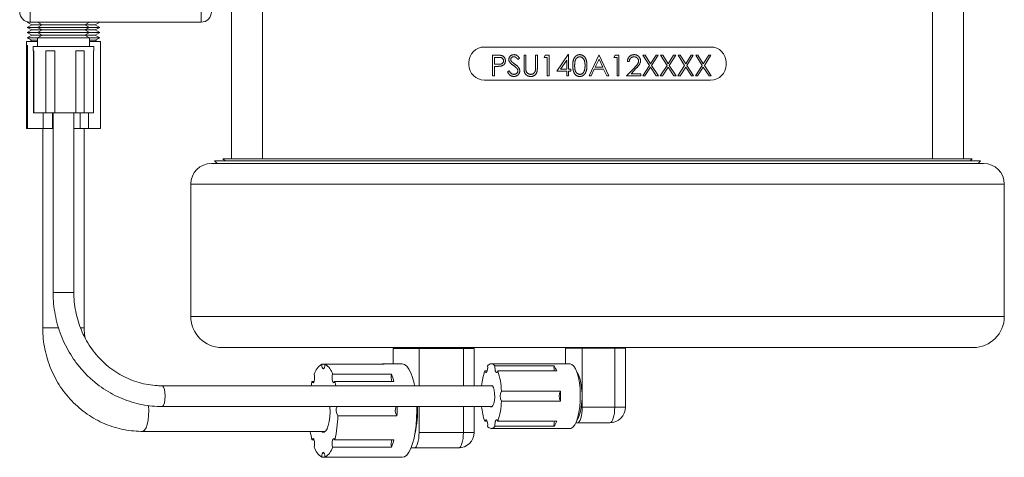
# Model space of a CAD drawing. Header units: inches. Extents: x 0.66 to 7.76, y 0.92 to 8.52.
# Tile 4 of 11: x 0.74 to 3.11, y 4 to 5.05. Entities that reach past the tile are written whole.
import ezdxf

# ---------------------------------------------------------------- set-up
doc = ezdxf.new("R2010")
doc.units = ezdxf.units.IN
doc.header["$MEASUREMENT"] = 0

msp = doc.modelspace()

# ---------------------------------------------------------------- linework, layer by layer
at = {"color": 7, "linetype": 'Continuous', "lineweight": 15}
for p, q in [((1.2456, 4.7166), (1.2456, 6.1209)), ((1.3206, 6.1209), (1.3206, 4.7166)), ((2.9346, 4.7166), (2.9346, 6.1209)), ((3.0096, 6.1209), (3.0096, 4.7166)), ((0.7606, 5.0713), (0.7606, 5.0463)), ((1.1726, 5.0713), (1.1726, 5.0463)), ((0.7548, 5.0469), (0.7537, 5.0463)), ((0.7537, 5.0463), (0.7645, 5.04)), ((0.7606, 5.0463), (0.7537, 5.0463)), ((0.7645, 5.04), (0.7537, 5.0338)), ((0.7537, 5.0338), (0.7645, 5.0275)), ((0.7786, 5.0338), (0.7537, 5.0338)), ((1.1726, 5.0463), (0.7606, 5.0463)), ((0.7894, 5.04), (0.7645, 5.04)), ((0.7786, 5.0463), (0.7894, 5.04)), ((0.7894, 5.04), (0.7786, 5.0338)), ((0.7786, 5.0338), (0.7894, 5.0275)), ((0.9036, 5.0338), (0.7786, 5.0338)), ((0.8928, 5.04), (0.7894, 5.04)), ((0.8928, 5.04), (0.9036, 5.0463)), ((0.9036, 5.0338), (0.8928, 5.04)), ((0.9103, 5.04), (0.8928, 5.04)), ((0.8928, 5.0275), (0.9036, 5.0338)), ((0.9201, 5.0338), (0.9036, 5.0338)), ((0.9177, 5.04), (0.9103, 5.04)), ((0.9177, 5.04), (0.9285, 5.0463)), ((0.9285, 5.0338), (0.9177, 5.04)), ((0.9177, 5.0275), (0.9285, 5.0338)), ((0.9285, 5.0338), (0.9201, 5.0338)), ((0.7645, 5.0275), (0.7537, 5.0213)), ((0.7537, 5.0213), (0.7645, 5.015)), ((0.7786, 5.0213), (0.7537, 5.0213)), ((0.7645, 5.015), (0.7537, 5.0088)), ((0.7537, 5.0088), (0.7645, 5.0025)), ((0.7786, 5.0088), (0.7537, 5.0088)), ((0.7894, 5.0275), (0.7645, 5.0275)), ((0.7894, 5.015), (0.7645, 5.015)), ((0.7894, 5.0275), (0.7786, 5.0213)), ((0.7786, 5.0213), (0.7894, 5.015)), ((0.9036, 5.0213), (0.7786, 5.0213)), ((0.7894, 5.015), (0.7786, 5.0088)), ((0.7786, 5.0088), (0.7786, 4.9875)), ((0.9036, 5.0088), (0.7786, 5.0088)), ((0.8928, 5.0275), (0.7894, 5.0275)), ((0.8928, 5.015), (0.7894, 5.015)), ((0.9036, 5.0213), (0.8928, 5.0275)), ((0.9103, 5.0275), (0.8928, 5.0275)), ((0.8928, 5.015), (0.9036, 5.0213)), ((0.9036, 5.0088), (0.8928, 5.015)), ((0.9103, 5.015), (0.8928, 5.015)), ((0.9201, 5.0213), (0.9036, 5.0213)), ((0.9036, 4.9875), (0.9036, 5.0088)), ((0.9201, 5.0088), (0.9036, 5.0088)), ((0.9177, 5.0275), (0.9103, 5.0275)), ((0.9177, 5.015), (0.9103, 5.015)), ((0.9285, 5.0213), (0.9177, 5.0275)), ((0.9177, 5.015), (0.9285, 5.0213)), ((0.9285, 5.0088), (0.9177, 5.015)), ((0.9177, 5.0025), (0.9285, 5.0088)), ((0.9285, 5.0213), (0.9201, 5.0213)), ((0.9285, 5.0088), (0.9201, 5.0088)), ((0.7521, 5), (0.7521, 4.99)), ((0.7786, 5), (0.7521, 5)), ((0.7542, 4.99), (0.7521, 4.99)), ((0.7522, 4.79), (0.7522, 4.99)), ((0.7542, 4.99), (0.7542, 4.79)), ((0.7645, 5.0025), (0.76, 5)), ((0.7786, 5.0025), (0.7645, 5.0025)), ((0.7681, 4.9875), (0.7681, 4.9775)), ((0.9141, 4.9875), (0.7681, 4.9875)), ((0.9103, 5.0025), (0.9036, 5.0025)), ((0.9215, 5), (0.9036, 5)), ((0.9177, 5.0025), (0.9103, 5.0025)), ((0.9141, 4.9775), (0.9141, 4.9875)), ((0.9221, 5), (0.9177, 5.0025)), ((0.9301, 5), (0.9215, 5)), ((0.9301, 4.99), (0.9299, 4.99)), ((0.9299, 4.79), (0.9299, 4.99)), ((0.9301, 4.99), (0.9301, 5)), ((2.4001, 4.9864), (1.8551, 4.9864)), ((0.77, 4.9775), (0.7681, 4.9775)), ((0.7685, 4.8275), (0.7685, 4.9775)), ((0.77, 4.9775), (0.77, 4.8275)), ((0.82, 4.9775), (0.7982, 4.9775)), ((0.7982, 4.8275), (0.7982, 4.9775)), ((0.82, 4.9775), (0.82, 4.8275)), ((0.8709, 4.8275), (0.8709, 4.9775)), ((0.891, 4.9775), (0.8709, 4.9775)), ((0.891, 4.9775), (0.891, 4.8275)), ((0.9141, 4.9775), (0.9137, 4.9775)), ((0.9137, 4.8275), (0.9137, 4.9775)), ((1.8749, 4.9667), (1.8847, 4.9667)), ((1.8749, 4.9166), (1.8749, 4.9667)), ((1.8794, 4.9615), (1.8794, 4.9449)), ((1.8885, 4.9615), (1.8794, 4.9615)), ((1.9397, 4.9595), (1.9356, 4.9564)), ((1.9506, 4.9667), (1.9551, 4.9667)), ((1.9506, 4.9364), (1.9506, 4.9667)), ((1.9551, 4.9667), (1.9551, 4.9367)), ((1.9782, 4.9667), (1.9827, 4.9667)), ((1.9782, 4.9367), (1.9782, 4.9667)), ((1.9827, 4.9667), (1.9827, 4.9364)), ((1.9987, 4.9615), (2.0017, 4.9667)), ((2.0064, 4.9615), (1.9987, 4.9615)), ((2.0017, 4.9667), (2.0109, 4.9667)), ((2.0064, 4.9166), (2.0064, 4.9615)), ((2.0109, 4.9667), (2.0109, 4.9166)), ((2.0295, 4.9282), (2.0569, 4.968)), ((2.0569, 4.968), (2.0578, 4.968)), ((2.0578, 4.968), (2.0578, 4.9333)), ((2.1072, 4.9166), (2.1309, 4.9667)), ((2.1309, 4.9667), (2.1316, 4.9667)), ((2.1316, 4.9667), (2.1547, 4.9166)), ((2.1669, 4.9615), (2.1698, 4.9667)), ((2.1746, 4.9615), (2.1669, 4.9615)), ((2.1698, 4.9667), (2.1791, 4.9667)), ((2.1746, 4.9166), (2.1746, 4.9615)), ((2.1791, 4.9667), (2.1791, 4.9166)), ((2.2371, 4.9667), (2.2423, 4.9667)), ((2.2528, 4.9422), (2.2371, 4.9667)), ((2.2423, 4.9667), (2.2554, 4.9462)), ((2.2554, 4.9462), (2.2685, 4.9667)), ((2.2737, 4.9667), (2.258, 4.9422)), ((2.2685, 4.9667), (2.2737, 4.9667)), ((2.2795, 4.9667), (2.2847, 4.9667)), ((2.2952, 4.9422), (2.2795, 4.9667)), ((2.2847, 4.9667), (2.2978, 4.9462)), ((2.2978, 4.9462), (2.3109, 4.9667)), ((2.3161, 4.9667), (2.3004, 4.9422)), ((2.3109, 4.9667), (2.3161, 4.9667)), ((2.3218, 4.9667), (2.327, 4.9667)), ((2.3375, 4.9422), (2.3218, 4.9667)), ((2.327, 4.9667), (2.3401, 4.9462)), ((2.3401, 4.9462), (2.3532, 4.9667)), ((2.3584, 4.9667), (2.3427, 4.9422)), ((2.3532, 4.9667), (2.3584, 4.9667)), ((2.3642, 4.9667), (2.3694, 4.9667)), ((2.3799, 4.9422), (2.3642, 4.9667)), ((2.3694, 4.9667), (2.3825, 4.9462)), ((2.3825, 4.9462), (2.3956, 4.9667)), ((2.4008, 4.9667), (2.3851, 4.9422)), ((2.3956, 4.9667), (2.4008, 4.9667)), ((1.8176, 4.9489), (1.8176, 4.9439)), ((1.8794, 4.9449), (1.8881, 4.9448)), ((1.8794, 4.9397), (1.8794, 4.9166)), ((1.8829, 4.9397), (1.8794, 4.9397)), ((2.0533, 4.955), (2.0384, 4.9333)), ((2.0533, 4.9333), (2.0533, 4.955)), ((2.1312, 4.9569), (2.1221, 4.9378)), ((2.1221, 4.9378), (2.14, 4.9378)), ((2.14, 4.9378), (2.1312, 4.9569)), ((2.1977, 4.9166), (2.2171, 4.9373)), ((2.2041, 4.9513), (2.1996, 4.9513)), ((2.2209, 4.9351), (2.2084, 4.9218)), ((2.2365, 4.9166), (2.2528, 4.9422)), ((2.2554, 4.9381), (2.2417, 4.9166)), ((2.2692, 4.9166), (2.2554, 4.9381)), ((2.258, 4.9422), (2.2744, 4.9166)), ((2.2788, 4.9166), (2.2952, 4.9422)), ((2.2978, 4.9381), (2.284, 4.9166)), ((2.3115, 4.9166), (2.2978, 4.9381)), ((2.3004, 4.9422), (2.3167, 4.9166)), ((2.3212, 4.9166), (2.3375, 4.9422)), ((2.3401, 4.9381), (2.3264, 4.9166)), ((2.3539, 4.9166), (2.3401, 4.9381)), ((2.3427, 4.9422), (2.3591, 4.9166)), ((2.3636, 4.9166), (2.3799, 4.9422)), ((2.3825, 4.9381), (2.3687, 4.9166)), ((2.3962, 4.9166), (2.3825, 4.9381)), ((2.3851, 4.9422), (2.4014, 4.9166)), ((2.4376, 4.9439), (2.4376, 4.9489)), ((1.8794, 4.9166), (1.8749, 4.9166)), ((1.9108, 4.9263), (1.915, 4.9288)), ((2.0109, 4.9166), (2.0064, 4.9166)), ((2.0533, 4.9282), (2.0295, 4.9282)), ((2.0384, 4.9333), (2.0533, 4.9333)), ((2.0533, 4.9166), (2.0533, 4.9282)), ((2.0578, 4.9166), (2.0533, 4.9166)), ((2.0578, 4.9333), (2.0635, 4.9333)), ((2.0578, 4.9282), (2.0578, 4.9166)), ((2.0635, 4.9282), (2.0578, 4.9282)), ((2.0635, 4.9333), (2.0635, 4.9282)), ((2.1121, 4.9166), (2.1072, 4.9166)), ((2.1197, 4.9327), (2.1121, 4.9166)), ((2.1424, 4.9327), (2.1197, 4.9327)), ((2.1498, 4.9166), (2.1424, 4.9327)), ((2.1547, 4.9166), (2.1498, 4.9166)), ((2.1791, 4.9166), (2.1746, 4.9166)), ((2.2317, 4.9166), (2.1977, 4.9166)), ((2.2084, 4.9218), (2.2317, 4.9218)), ((2.2317, 4.9218), (2.2317, 4.9166)), ((2.2417, 4.9166), (2.2365, 4.9166)), ((2.2744, 4.9166), (2.2692, 4.9166)), ((2.284, 4.9166), (2.2788, 4.9166)), ((2.3167, 4.9166), (2.3115, 4.9166)), ((2.3264, 4.9166), (2.3212, 4.9166)), ((2.3591, 4.9166), (2.3539, 4.9166)), ((2.3687, 4.9166), (2.3636, 4.9166)), ((2.4014, 4.9166), (2.3962, 4.9166)), ((1.8551, 4.9064), (2.4001, 4.9064)), ((0.7685, 4.8275), (0.77, 4.8275)), ((0.7982, 4.8275), (0.77, 4.8275)), ((0.7922, 4.79), (0.7922, 4.8275)), ((0.7982, 4.8275), (0.82, 4.8275)), ((0.8145, 4.8275), (0.8145, 4.79)), ((0.8161, 4.8275), (0.8161, 4.3948)), ((0.8709, 4.8275), (0.82, 4.8275)), ((0.8661, 4.3948), (0.8661, 4.8275)), ((0.8709, 4.8275), (0.891, 4.8275)), ((0.881, 4.79), (0.881, 4.8275)), ((0.9137, 4.8275), (0.891, 4.8275)), ((0.9014, 4.8275), (0.9014, 4.79)), ((0.7522, 4.79), (0.7542, 4.79)), ((0.7922, 4.79), (0.7542, 4.79)), ((0.7911, 4.79), (0.7911, 4.3098)), ((0.7922, 4.79), (0.8145, 4.79)), ((0.8161, 4.79), (0.8145, 4.79)), ((0.881, 4.79), (0.8661, 4.79)), ((0.881, 4.79), (0.9014, 4.79)), ((0.8911, 4.3098), (0.8911, 4.79)), ((0.9299, 4.79), (0.9014, 4.79)), ((1.1976, 4.7058), (3.0576, 4.7058)), ((1.2052, 4.7116), (1.211, 4.7058)), ((3.05, 4.7116), (1.2052, 4.7116)), ((1.2252, 4.7166), (1.2302, 4.7116)), ((1.2456, 4.7166), (1.2252, 4.7166)), ((1.3206, 4.7166), (1.2456, 4.7166)), ((1.3206, 4.7166), (1.9368, 4.7166)), ((2.3184, 4.7166), (1.9368, 4.7166)), ((2.3184, 4.7166), (2.9346, 4.7166)), ((3.0096, 4.7166), (2.9346, 4.7166)), ((3.03, 4.7166), (3.0096, 4.7166)), ((3.025, 4.7116), (3.03, 4.7166)), ((3.0442, 4.7058), (3.05, 4.7116)), ((1.1476, 4.6558), (1.1476, 4.3368)), ((3.1076, 4.3368), (3.1076, 4.6558)), ((3.0326, 4.2618), (1.2226, 4.2618)), ((1.6352, 4.2598), (1.6352, 4.2223)), ((1.6352, 4.2598), (1.6977, 4.2598)), ((1.6717, 4.2618), (1.6717, 4.2598)), ((1.6977, 4.2598), (1.6977, 4.1698)), ((1.6977, 4.2598), (1.8045, 4.2598)), ((1.8045, 4.2598), (1.8303, 4.2598)), ((1.8057, 4.2598), (1.8057, 4.2618)), ((1.8303, 4.1698), (1.8303, 4.2598)), ((2.0504, 4.2608), (2.091, 4.2608)), ((2.0504, 4.2608), (2.0504, 4.2228)), ((2.0789, 4.2618), (2.0772, 4.2608)), ((2.0816, 4.2618), (2.0799, 4.2608)), ((2.091, 4.2608), (2.1691, 4.2608)), ((2.091, 4.2608), (2.091, 4.1184)), ((2.1691, 4.2608), (2.1691, 4.1184)), ((2.1691, 4.2608), (2.1948, 4.2608)), ((2.1753, 4.2608), (2.1735, 4.2618)), ((2.178, 4.2608), (2.1763, 4.2618)), ((2.1948, 4.1184), (2.1948, 4.2608)), ((1.6572, 4.2223), (1.6096, 4.2223)), ((2.0614, 4.2228), (1.8717, 4.2228)), ((1.471, 4.2216), (1.4633, 4.2216)), ((1.471, 4.2216), (1.6135, 4.2216)), ((1.8619, 4.2054), (1.8561, 4.2054)), ((2.0228, 4.2176), (1.8806, 4.2176)), ((1.8872, 4.2054), (2.0295, 4.2054)), ((1.4447, 4.18), (1.4397, 4.18)), ((1.6316, 4.1976), (1.4891, 4.1976)), ((1.4946, 4.18), (1.6371, 4.18)), ((1.874, 4.1698), (1.0782, 4.1698)), ((1.8717, 4.1708), (1.8694, 4.1698)), ((2.0384, 4.1569), (1.8961, 4.1569)), ((1.8961, 4.1326), (2.0384, 4.1326)), ((1.0782, 4.1198), (1.874, 4.1198)), ((1.6977, 4.1198), (1.6977, 4.0574)), ((1.8303, 4.0574), (1.8303, 4.1198)), ((2.091, 4.1184), (2.1691, 4.1184)), ((1.502, 4.0973), (1.6445, 4.0973)), ((1.8561, 4.0841), (1.8619, 4.0841)), ((2.0295, 4.0841), (1.8872, 4.0841)), ((2.0755, 4.0808), (2.079, 4.0808)), ((2.1572, 4.0808), (2.079, 4.0808)), ((1.0311, 4.0598), (1.4716, 4.0598)), ((1.6977, 4.0574), (1.8045, 4.0574)), ((1.8717, 4.0668), (2.0614, 4.0668)), ((1.8806, 4.072), (2.0228, 4.072)), ((1.4397, 4.0395), (1.4447, 4.0395)), ((1.6371, 4.0395), (1.4946, 4.0395)), ((1.4891, 4.0219), (1.6316, 4.0219)), ((1.6782, 4.0198), (1.6859, 4.0198)), ((1.7927, 4.0198), (1.6859, 4.0198)), ((1.4633, 3.998), (1.471, 3.998)), ((1.6135, 3.998), (1.471, 3.998)), ((1.6096, 3.9973), (1.6572, 3.9973))]:
    msp.add_line(p, q, dxfattribs=at)
at = {"color": 8, "linetype": 'Continuous', "lineweight": 15}
for p, q in [((3.1076, 4.6558), (1.1476, 4.6558)), ((0.8161, 4.3948), (0.849, 4.3948)), ((0.849, 4.3948), (0.8661, 4.3948)), ((1.1476, 4.3368), (3.1076, 4.3368)), ((0.8289, 4.3098), (0.7911, 4.3098)), ((0.8911, 4.3098), (0.8825, 4.3098)), ((1.8045, 4.2598), (1.8045, 4.1698)), ((1.8045, 4.1198), (1.8045, 4.0574)), ((2.1691, 4.1184), (2.1948, 4.1184)), ((1.8045, 4.0574), (1.8303, 4.0574))]:
    msp.add_line(p, q, dxfattribs=at)
at = {"color": 7, "linetype": 'Continuous', "lineweight": 15, "flags": 128}
for points in [[(1.6869, 4.1698), (1.6856, 4.1759), (1.682, 4.1893), (1.6778, 4.2008), (1.6731, 4.21), (1.668, 4.2168), (1.6626, 4.2209), (1.6572, 4.2223)], [(2.0614, 4.0668), (2.0637, 4.0671), (2.0683, 4.0699), (2.0727, 4.0754), (2.0767, 4.0835), (2.0801, 4.0937), (2.0828, 4.1058), (2.0847, 4.1193), (2.0858, 4.1337), (2.0861, 4.1485), (2.0854, 4.1632), (2.0839, 4.1772), (2.0815, 4.19), (2.0784, 4.2012), (2.0747, 4.2104), (2.0706, 4.2172), (2.0661, 4.2214), (2.0614, 4.2228), (2.0614, 4.2228)], [(1.4633, 4.2216), (1.4637, 4.2172), (1.4645, 4.2135), (1.4657, 4.2111), (1.4671, 4.2103), (1.4686, 4.2111), (1.4698, 4.2135), (1.4706, 4.2172), (1.471, 4.2216)], [(1.8561, 4.2054), (1.8572, 4.2029), (1.8584, 4.2017), (1.8598, 4.2018), (1.861, 4.2032), (1.862, 4.2059), (1.8627, 4.2094), (1.863, 4.2134), (1.8628, 4.2176)], [(1.8806, 4.2176), (1.8804, 4.2134), (1.8807, 4.2094), (1.8814, 4.2059), (1.8824, 4.2032), (1.8836, 4.2018), (1.8849, 4.2017), (1.8862, 4.2029), (1.8872, 4.2054)], [(2.0778, 4.0864), (2.078, 4.0867), (2.0818, 4.093), (2.0851, 4.1018), (2.0876, 4.1125), (2.0894, 4.1248), (2.0904, 4.138), (2.0904, 4.1515), (2.0894, 4.1647), (2.0876, 4.177), (2.0851, 4.1877), (2.0818, 4.1965), (2.078, 4.2028), (2.0778, 4.2031)], [(1.4397, 4.18), (1.4382, 4.1737), (1.4374, 4.1698)], [(1.4397, 4.18), (1.441, 4.1778), (1.4424, 4.1772), (1.4438, 4.1782), (1.445, 4.1808), (1.4458, 4.1846), (1.4461, 4.1891), (1.4459, 4.1936), (1.4452, 4.1976)], [(1.4891, 4.1976), (1.4884, 4.1936), (1.4882, 4.1891), (1.4885, 4.1846), (1.4893, 4.1808), (1.4905, 4.1782), (1.4919, 4.1772), (1.4933, 4.1778), (1.4946, 4.18)], [(1.4968, 4.1698), (1.496, 4.1737), (1.4946, 4.18)], [(1.8694, 4.1198), (1.8703, 4.1191), (1.873, 4.1191), (1.8756, 4.1219), (1.8778, 4.1272), (1.8792, 4.1343), (1.8799, 4.1426), (1.8797, 4.1511), (1.8786, 4.159), (1.8768, 4.1653), (1.8744, 4.1694), (1.8717, 4.1708), (1.8717, 4.1708)], [(1.4627, 4.0598), (1.4653, 4.0581), (1.469, 4.0581), (1.4727, 4.0609), (1.4761, 4.0663), (1.479, 4.0741), (1.4812, 4.0838), (1.4827, 4.0948), (1.4833, 4.1067), (1.4831, 4.1188), (1.4831, 4.1198)], [(1.6572, 3.9973), (1.6626, 3.9986), (1.668, 4.0028), (1.6731, 4.0095), (1.6778, 4.0187), (1.682, 4.0302), (1.6856, 4.0436), (1.6884, 4.0587), (1.6905, 4.075), (1.6918, 4.0922), (1.6923, 4.1098), (1.6921, 4.1198)], [(2.079, 4.0808), (2.0814, 4.0815), (2.0836, 4.0836), (2.0857, 4.0871), (2.0875, 4.0918), (2.0889, 4.0975), (2.09, 4.104), (2.0907, 4.111), (2.091, 4.1184)], [(2.1691, 4.1184), (2.1689, 4.111), (2.1682, 4.104), (2.1671, 4.0975), (2.1656, 4.0918), (2.1638, 4.0871), (2.1617, 4.0836), (2.1595, 4.0815), (2.1572, 4.0808)], [(1.8628, 4.072), (1.863, 4.0761), (1.8627, 4.0801), (1.862, 4.0837), (1.861, 4.0863), (1.8598, 4.0878), (1.8584, 4.0879), (1.8572, 4.0866), (1.8561, 4.0841)], [(1.8872, 4.0841), (1.8862, 4.0866), (1.8849, 4.0879), (1.8836, 4.0878), (1.8824, 4.0863), (1.8814, 4.0837), (1.8807, 4.0801), (1.8804, 4.0761), (1.8806, 4.072)], [(1.6859, 4.0198), (1.6882, 4.0205), (1.6904, 4.0226), (1.6925, 4.0261), (1.6942, 4.0308), (1.6957, 4.0365), (1.6968, 4.043), (1.6975, 4.05), (1.6977, 4.0574)], [(1.8045, 4.0574), (1.8042, 4.05), (1.8036, 4.043), (1.8025, 4.0365), (1.801, 4.0308), (1.7992, 4.0261), (1.7972, 4.0226), (1.795, 4.0205), (1.7927, 4.0198)], [(1.4452, 4.0219), (1.4459, 4.0259), (1.4461, 4.0305), (1.4458, 4.0349), (1.445, 4.0387), (1.4438, 4.0413), (1.4424, 4.0423), (1.441, 4.0417), (1.4397, 4.0395)], [(1.4946, 4.0395), (1.4933, 4.0417), (1.4919, 4.0423), (1.4905, 4.0413), (1.4893, 4.0387), (1.4885, 4.0349), (1.4882, 4.0305), (1.4884, 4.0259), (1.4891, 4.0219)], [(1.471, 3.998), (1.4706, 4.0024), (1.4698, 4.006), (1.4686, 4.0084), (1.4671, 4.0093), (1.4657, 4.0084), (1.4645, 4.006), (1.4637, 4.0024), (1.4633, 3.998)]]:
    msp.add_lwpolyline(points, dxfattribs=at)
at = {"color": 8, "linetype": 'Continuous', "lineweight": 15, "flags": 128}
for points in [[(1.0861, 4.1448), (1.0856, 4.1533), (1.0843, 4.1608), (1.0821, 4.1664), (1.0796, 4.1694), (1.0782, 4.1698)], [(1.0782, 4.1198), (1.0796, 4.1201), (1.0821, 4.1231), (1.0843, 4.1287), (1.0856, 4.1362), (1.0861, 4.1448)], [(1.0462, 4.1222), (1.0462, 4.1217), (1.0467, 4.1098), (1.0462, 4.0978), (1.0449, 4.0865), (1.0428, 4.0766), (1.0399, 4.0686), (1.0366, 4.063), (1.033, 4.0601), (1.0311, 4.0598)]]:
    msp.add_lwpolyline(points, dxfattribs=at)
at = {"color": 7, "linetype": 'Continuous', "lineweight": 15}
for centre, radius, start, end in [((0.7606, 5.0713), 0.025, 180, 270), ((1.1726, 5.0713), 0.025, 270, 0), ((1.8551, 4.9489), 0.0375, 90, 180), ((2.4001, 4.9489), 0.0375, 0, 90), ((1.8551, 4.9439), 0.0375, 180, 270), ((2.4001, 4.9439), 0.0375, 270, 0), ((1.1976, 4.6558), 0.05, 90, 180), ((3.0576, 4.6558), 0.05, 0, 90), ((1.2226, 4.3368), 0.075, 180, 270), ((3.0326, 4.3368), 0.075, 270, 0), ((1.6096, 4.2109), 0.0113, 69.9364, 110.0636), ((1.8717, 4.2122), 0.0104, 31.1679, 148.8321), ((1.4832, 4.1878), 0.0393, 120.5434, 165.455), ((1.4511, 4.1878), 0.0393, 14.545, 59.4564), ((1.997, 4.1556), 0.1494, 160.5275, 174.5618), ((1.7349, 4.1525), 0.1613, 1.58, 19.1632), ((2.0551, 4.2139), 0.0324, 173.5853, 195.2242), ((1.9869, 4.1899), 0.0453, 19.9763, 37.5628), ((1.6622, 4.1897), 0.0316, 165.5453, 197.8751), ((1.4953, 4.1454), 0.1459, 13.7132, 20.9573), ((1.9164, 4.1448), 0.0237, 149.1428, 210.8572), ((2.0587, 4.1448), 0.0237, 149.1429, 210.8571), ((1.7942, 4.1448), 0.2445, 357.1523, 2.8477), ((1.7349, 4.1371), 0.1613, 340.8368, 358.42), ((1.5202, 4.1102), 0.0223, 154.6452, 215.3852), ((1.6627, 4.1102), 0.0223, 154.6448, 215.3857), ((1.2853, 4.1098), 0.3594, 358.0157, 1.594), ((1.4541, 4.1086), 0.2398, 347.2801, 2.6614), ((1.9894, 4.1322), 0.1417, 185.0528, 199.8578), ((2.1572, 4.1184), 0.0376, 270, 0), ((1.2173, 4.1047), 0.2849, 346.7601, 358.5058), ((2.0551, 4.0756), 0.0324, 164.7746, 186.4157), ((1.9869, 4.0996), 0.0453, 322.4366, 340.0239), ((1.6656, 4.095), 0.2326, 188.7091, 193.8005), ((1.7927, 4.0574), 0.0376, 270, 0), ((1.8717, 4.0773), 0.0104, 211.167, 328.833), ((1.6629, 4.0298), 0.0323, 162.4752, 194.1044), ((1.4953, 4.0741), 0.1459, 339.0427, 346.2868), ((1.4832, 4.0318), 0.0393, 194.5452, 239.4562), ((1.4511, 4.0318), 0.0393, 300.544, 345.4549), ((1.6096, 4.0086), 0.0113, 249.9364, 290.0636)]:
    msp.add_arc(centre, radius, start, end, dxfattribs=at)
for points, knots in [([(1.8847, 4.9667), (1.8854, 4.9667), (1.8867, 4.9667), (1.8885, 4.9666), (1.8902, 4.9666), (1.8917, 4.9665), (1.893, 4.9664), (1.8942, 4.9663), (1.8952, 4.9661), (1.8958, 4.966), (1.8961, 4.9659)], [0, 0, 0, 0, 0.176956, 0.339055, 0.486318, 0.618781, 0.735619, 0.838742, 0.926457, 1, 1, 1, 1]), ([(1.9012, 4.9532), (1.9012, 4.9536), (1.9011, 4.9544), (1.9009, 4.9556), (1.9004, 4.9567), (1.8998, 4.9578), (1.899, 4.9587), (1.8982, 4.9595), (1.8972, 4.9602), (1.8962, 4.9606), (1.8954, 4.9609), (1.8947, 4.9611), (1.8939, 4.9612), (1.893, 4.9613), (1.892, 4.9614), (1.8909, 4.9615), (1.8898, 4.9615), (1.8889, 4.9615), (1.8885, 4.9615)], [0, 0, 0, 0, 0.070044, 0.139238, 0.208197, 0.279173, 0.349987, 0.418354, 0.48761, 0.557411, 0.59533, 0.637964, 0.685913, 0.738185, 0.796103, 0.858517, 0.926658, 1, 1, 1, 1]), ([(1.8961, 4.9659), (1.8964, 4.9658), (1.8971, 4.9656), (1.8981, 4.9653), (1.899, 4.9648), (1.8999, 4.9643), (1.9008, 4.9637), (1.9016, 4.9631), (1.9023, 4.9624), (1.903, 4.9616), (1.9036, 4.9607), (1.9042, 4.9598), (1.9046, 4.9588), (1.905, 4.9578), (1.9053, 4.9568), (1.9055, 4.9556), (1.9057, 4.9545), (1.9057, 4.9537), (1.9057, 4.9533)], [0, 0, 0, 0, 0.062481, 0.12349, 0.183411, 0.243153, 0.302127, 0.36171, 0.421842, 0.482932, 0.544552, 0.605681, 0.66768, 0.729984, 0.794551, 0.860346, 0.928907, 1, 1, 1, 1]), ([(1.914, 4.9563), (1.914, 4.9568), (1.9141, 4.9579), (1.9144, 4.9594), (1.9149, 4.9609), (1.9156, 4.9622), (1.9165, 4.9635), (1.9175, 4.9646), (1.9187, 4.9656), (1.9201, 4.9665), (1.9215, 4.9671), (1.9231, 4.9676), (1.9247, 4.9679), (1.9258, 4.9679), (1.9264, 4.968)], [0, 0, 0, 0, 0.0837854, 0.1657799, 0.24628, 0.3274609, 0.408797, 0.4897152, 0.571376, 0.6555233, 0.7410195, 0.8265468, 0.9119889, 1, 1, 1, 1]), ([(1.9258, 4.9628), (1.9253, 4.9628), (1.9243, 4.9628), (1.9229, 4.9624), (1.9216, 4.9618), (1.9206, 4.961), (1.9196, 4.9601), (1.919, 4.959), (1.9186, 4.9578), (1.9185, 4.9569), (1.9185, 4.9565)], [0, 0, 0, 0, 0.143073, 0.275903, 0.402371, 0.528414, 0.650356, 0.765895, 0.880774, 1, 1, 1, 1]), ([(1.9356, 4.9564), (1.9354, 4.9567), (1.9349, 4.9573), (1.9342, 4.9582), (1.9335, 4.959), (1.9328, 4.9596), (1.9322, 4.9603), (1.9316, 4.9608), (1.9311, 4.9612), (1.9303, 4.9617), (1.9294, 4.9622), (1.9283, 4.9625), (1.9271, 4.9628), (1.9263, 4.9628), (1.9258, 4.9628)], [0, 0, 0, 0, 0.098469, 0.189629, 0.274184, 0.352183, 0.423199, 0.488551, 0.548473, 0.60144, 0.701198, 0.799592, 0.898545, 1, 1, 1, 1]), ([(1.9264, 4.968), (1.9269, 4.9679), (1.9281, 4.9679), (1.9298, 4.9676), (1.9315, 4.967), (1.9328, 4.9663), (1.9339, 4.9656), (1.9347, 4.965), (1.9355, 4.9644), (1.9363, 4.9636), (1.9371, 4.9627), (1.938, 4.9617), (1.9388, 4.9606), (1.9394, 4.9599), (1.9397, 4.9595)], [0, 0, 0, 0, 0.107233, 0.213252, 0.31883, 0.426794, 0.483646, 0.543604, 0.608308, 0.677127, 0.750686, 0.828713, 0.91219, 1, 1, 1, 1]), ([(2.068, 4.9416), (2.068, 4.9424), (2.068, 4.944), (2.0682, 4.9463), (2.0683, 4.9484), (2.0685, 4.9504), (2.0688, 4.9522), (2.0692, 4.9539), (2.0696, 4.9555), (2.0701, 4.9569), (2.0707, 4.9583), (2.0713, 4.9595), (2.072, 4.9607), (2.0727, 4.9617), (2.0735, 4.9627), (2.0743, 4.9636), (2.0752, 4.9644), (2.0761, 4.9652), (2.0771, 4.9658), (2.0781, 4.9664), (2.0791, 4.9669), (2.0802, 4.9673), (2.0813, 4.9676), (2.0824, 4.9678), (2.0836, 4.9679), (2.0844, 4.968), (2.0848, 4.968)], [0, 0, 0, 0, 0.068595, 0.133246, 0.194313, 0.251279, 0.304513, 0.354235, 0.400481, 0.443411, 0.484015, 0.523252, 0.561042, 0.5979, 0.633518, 0.668314, 0.702496, 0.736685, 0.770293, 0.803437, 0.835913, 0.86846, 0.900847, 0.933467, 0.966258, 1, 1, 1, 1]), ([(2.0849, 4.9628), (2.0844, 4.9628), (2.0833, 4.9627), (2.0816, 4.9623), (2.0801, 4.9616), (2.0788, 4.9608), (2.0778, 4.9601), (2.0772, 4.9594), (2.0765, 4.9587), (2.076, 4.9579), (2.0754, 4.9571), (2.0749, 4.9562), (2.0745, 4.9552), (2.0741, 4.9542), (2.0737, 4.9531), (2.0734, 4.9518), (2.0731, 4.9504), (2.0729, 4.9489), (2.0727, 4.9473), (2.0726, 4.9455), (2.0725, 4.9436), (2.0725, 4.9423), (2.0725, 4.9417)], [0, 0, 0, 0, 0.060387, 0.120883, 0.182755, 0.247811, 0.281299, 0.315088, 0.349702, 0.384857, 0.420966, 0.458511, 0.497175, 0.537602, 0.580503, 0.627468, 0.678388, 0.733983, 0.793747, 0.857714, 0.926698, 1, 1, 1, 1]), ([(2.0848, 4.968), (2.0852, 4.968), (2.086, 4.9679), (2.0871, 4.9678), (2.0883, 4.9676), (2.0894, 4.9673), (2.0905, 4.9669), (2.0915, 4.9664), (2.0926, 4.9658), (2.0936, 4.9652), (2.0945, 4.9644), (2.0954, 4.9636), (2.0963, 4.9627), (2.0971, 4.9616), (2.0978, 4.9605), (2.0985, 4.9594), (2.0992, 4.9581), (2.0998, 4.9567), (2.1003, 4.9552), (2.1008, 4.9536), (2.1012, 4.9519), (2.1015, 4.9501), (2.1017, 4.9482), (2.1019, 4.9461), (2.102, 4.9439), (2.102, 4.9424), (2.102, 4.9416)], [0, 0, 0, 0, 0.033788, 0.067194, 0.099862, 0.132567, 0.165151, 0.197913, 0.231319, 0.265083, 0.299255, 0.334399, 0.369943, 0.406284, 0.444064, 0.482998, 0.523354, 0.565537, 0.609613, 0.656391, 0.705885, 0.758325, 0.813832, 0.872795, 0.934722, 1, 1, 1, 1]), ([(2.0976, 4.9417), (2.0975, 4.9423), (2.0975, 4.9434), (2.0975, 4.9452), (2.0973, 4.9468), (2.0972, 4.9483), (2.0969, 4.9498), (2.0966, 4.9512), (2.0963, 4.9525), (2.0959, 4.9537), (2.0954, 4.9549), (2.095, 4.9559), (2.0944, 4.9569), (2.0939, 4.9578), (2.0933, 4.9587), (2.0926, 4.9594), (2.0919, 4.9601), (2.091, 4.9608), (2.0897, 4.9616), (2.0882, 4.9623), (2.0866, 4.9627), (2.0855, 4.9628), (2.0849, 4.9628)], [0, 0, 0, 0, 0.065681, 0.128486, 0.188175, 0.245106, 0.299448, 0.350823, 0.399942, 0.446672, 0.491255, 0.533376, 0.573853, 0.612526, 0.649597, 0.685532, 0.720106, 0.753838, 0.818925, 0.880493, 0.940311, 1, 1, 1, 1]), ([(2.1996, 4.9513), (2.1996, 4.9519), (2.1997, 4.953), (2.1999, 4.9548), (2.2003, 4.9564), (2.2009, 4.9579), (2.2016, 4.9594), (2.2024, 4.9608), (2.2033, 4.9621), (2.2044, 4.9633), (2.2056, 4.9644), (2.2069, 4.9653), (2.2082, 4.9661), (2.2096, 4.9668), (2.2111, 4.9673), (2.2126, 4.9677), (2.2143, 4.9679), (2.2154, 4.968), (2.2159, 4.968)], [0, 0, 0, 0, 0.0687908, 0.1351033, 0.1989787, 0.2619043, 0.323495, 0.3851954, 0.4469692, 0.5097648, 0.5722506, 0.6334052, 0.6932512, 0.7525832, 0.8125793, 0.8732751, 0.9355499, 1, 1, 1, 1]), ([(2.2157, 4.9628), (2.2153, 4.9628), (2.2145, 4.9628), (2.2134, 4.9627), (2.2123, 4.9624), (2.2113, 4.9621), (2.2103, 4.9617), (2.2094, 4.9611), (2.2085, 4.9605), (2.2077, 4.9598), (2.2069, 4.959), (2.2063, 4.9581), (2.2057, 4.9572), (2.2052, 4.9561), (2.2048, 4.955), (2.2045, 4.9539), (2.2042, 4.9526), (2.2041, 4.9517), (2.2041, 4.9513)], [0, 0, 0, 0, 0.064439, 0.126547, 0.186887, 0.245878, 0.304041, 0.362191, 0.420976, 0.48066, 0.5406, 0.600689, 0.661936, 0.724443, 0.789038, 0.856314, 0.926352, 1, 1, 1, 1]), ([(2.2265, 4.9527), (2.2265, 4.953), (2.2265, 4.9537), (2.2264, 4.9547), (2.2261, 4.9556), (2.2258, 4.9566), (2.2253, 4.9574), (2.2248, 4.9583), (2.2241, 4.9591), (2.2234, 4.9598), (2.2226, 4.9605), (2.2217, 4.9612), (2.2208, 4.9617), (2.2199, 4.9621), (2.2189, 4.9624), (2.2179, 4.9627), (2.2168, 4.9628), (2.2161, 4.9628), (2.2157, 4.9628)], [0, 0, 0, 0, 0.061965, 0.122122, 0.180988, 0.239933, 0.299906, 0.359989, 0.421776, 0.486576, 0.551535, 0.615018, 0.677259, 0.73973, 0.80305, 0.866495, 0.931973, 1, 1, 1, 1]), ([(2.2159, 4.968), (2.2165, 4.968), (2.2175, 4.9679), (2.2191, 4.9677), (2.2206, 4.9674), (2.222, 4.9669), (2.2234, 4.9663), (2.2246, 4.9655), (2.2258, 4.9646), (2.2269, 4.9635), (2.2278, 4.9624), (2.2287, 4.9612), (2.2294, 4.96), (2.23, 4.9587), (2.2305, 4.9574), (2.2308, 4.956), (2.231, 4.9546), (2.231, 4.9536), (2.231, 4.9531)], [0, 0, 0, 0, 0.0694755, 0.1365168, 0.2007888, 0.2638297, 0.325735, 0.3872907, 0.4495092, 0.5129678, 0.5762752, 0.6375801, 0.6979026, 0.7571721, 0.8165985, 0.8766532, 0.9372896, 1, 1, 1, 1]), ([(1.8957, 4.9405), (1.8954, 4.9405), (1.8947, 4.9403), (1.8936, 4.9402), (1.8922, 4.94), (1.8907, 4.9399), (1.889, 4.9398), (1.8872, 4.9398), (1.8851, 4.9397), (1.8837, 4.9397), (1.8829, 4.9397)], [0, 0, 0, 0, 0.075173, 0.164746, 0.268017, 0.385912, 0.517789, 0.663691, 0.824413, 1, 1, 1, 1]), ([(1.8881, 4.9448), (1.8886, 4.9448), (1.8894, 4.9448), (1.8906, 4.9448), (1.8917, 4.9449), (1.8927, 4.945), (1.8936, 4.9451), (1.8945, 4.9452), (1.8952, 4.9454), (1.8961, 4.9457), (1.8971, 4.9462), (1.8981, 4.9468), (1.899, 4.9477), (1.8998, 4.9486), (1.9004, 4.9497), (1.9009, 4.9508), (1.9011, 4.952), (1.9012, 4.9528), (1.9012, 4.9532)], [0, 0, 0, 0, 0.072538, 0.140034, 0.202496, 0.260575, 0.313228, 0.361583, 0.404878, 0.444127, 0.5164, 0.586507, 0.655085, 0.724384, 0.793974, 0.861638, 0.930111, 1, 1, 1, 1]), ([(1.9057, 4.9533), (1.9057, 4.9528), (1.9057, 4.952), (1.9055, 4.9509), (1.9053, 4.9497), (1.905, 4.9487), (1.9046, 4.9477), (1.9042, 4.9467), (1.9037, 4.9458), (1.903, 4.9449), (1.9023, 4.9442), (1.9016, 4.9434), (1.9007, 4.9428), (1.8999, 4.9422), (1.8989, 4.9417), (1.8979, 4.9412), (1.8968, 4.9409), (1.8961, 4.9407), (1.8957, 4.9405)], [0, 0, 0, 0, 0.070119, 0.137192, 0.202016, 0.264631, 0.326117, 0.38601, 0.445812, 0.505298, 0.564633, 0.624283, 0.683902, 0.743953, 0.805388, 0.868388, 0.933084, 1, 1, 1, 1]), ([(1.9168, 4.9487), (1.9166, 4.949), (1.9162, 4.9495), (1.9156, 4.9504), (1.9151, 4.9514), (1.9147, 4.9523), (1.9144, 4.9533), (1.9142, 4.9543), (1.914, 4.9553), (1.914, 4.9559), (1.914, 4.9563)], [0, 0, 0, 0, 0.133507, 0.262559, 0.388264, 0.512667, 0.633722, 0.755394, 0.877553, 1, 1, 1, 1]), ([(1.925, 4.9419), (1.9245, 4.9422), (1.9235, 4.9429), (1.9221, 4.944), (1.9208, 4.945), (1.9197, 4.9459), (1.9188, 4.9467), (1.918, 4.9474), (1.9173, 4.9481), (1.917, 4.9485), (1.9168, 4.9487)], [0, 0, 0, 0, 0.181535, 0.347082, 0.495568, 0.628357, 0.74552, 0.845831, 0.930782, 1, 1, 1, 1]), ([(1.9185, 4.9565), (1.9185, 4.9562), (1.9185, 4.9557), (1.9187, 4.9549), (1.9189, 4.9541), (1.9192, 4.9533), (1.9196, 4.9525), (1.9202, 4.9517), (1.921, 4.9509), (1.9215, 4.9503), (1.9218, 4.95)], [0, 0, 0, 0, 0.1072852, 0.2147459, 0.3229386, 0.4341162, 0.5534123, 0.686073, 0.834256, 1, 1, 1, 1]), ([(1.9218, 4.95), (1.9219, 4.9499), (1.9222, 4.9497), (1.9227, 4.9493), (1.9233, 4.9488), (1.924, 4.9483), (1.925, 4.9476), (1.926, 4.9468), (1.9272, 4.946), (1.9281, 4.9454), (1.9285, 4.945)], [0, 0, 0, 0, 0.052594, 0.124952, 0.218094, 0.333502, 0.468789, 0.624938, 0.801683, 1, 1, 1, 1]), ([(1.934, 4.9339), (1.9338, 4.9342), (1.9333, 4.9348), (1.9325, 4.9357), (1.9316, 4.9366), (1.9305, 4.9376), (1.9293, 4.9386), (1.928, 4.9396), (1.9266, 4.9407), (1.9255, 4.9415), (1.925, 4.9419)], [0, 0, 0, 0, 0.090279, 0.18953, 0.299198, 0.418926, 0.548376, 0.688136, 0.839084, 1, 1, 1, 1]), ([(1.9285, 4.945), (1.9291, 4.9446), (1.9301, 4.9439), (1.9316, 4.9427), (1.933, 4.9416), (1.9342, 4.9405), (1.9353, 4.9395), (1.9363, 4.9384), (1.9371, 4.9375), (1.938, 4.9362), (1.9389, 4.9346), (1.9397, 4.9327), (1.9402, 4.9308), (1.9403, 4.9295), (1.9403, 4.9289)], [0, 0, 0, 0, 0.096972, 0.187773, 0.272396, 0.351321, 0.424335, 0.491909, 0.554233, 0.611268, 0.716348, 0.81454, 0.908495, 1, 1, 1, 1]), ([(1.9358, 4.929), (1.9358, 4.9294), (1.9358, 4.9302), (1.9354, 4.9315), (1.9348, 4.9327), (1.9343, 4.9335), (1.934, 4.9339)], [0, 0, 0, 0, 0.234723, 0.477158, 0.728556, 1, 1, 1, 1]), ([(1.9515, 4.9259), (1.9514, 4.9262), (1.9513, 4.9267), (1.9511, 4.9277), (1.9509, 4.9288), (1.9508, 4.93), (1.9507, 4.9314), (1.9507, 4.933), (1.9506, 4.9347), (1.9506, 4.9358), (1.9506, 4.9364)], [0, 0, 0, 0, 0.07813, 0.169465, 0.274335, 0.39211, 0.523687, 0.668365, 0.827132, 1, 1, 1, 1]), ([(1.9551, 4.9367), (1.9551, 4.9363), (1.9551, 4.9355), (1.9551, 4.9343), (1.9551, 4.9333), (1.9551, 4.9324), (1.9552, 4.9316), (1.9552, 4.931), (1.9552, 4.9305), (1.9553, 4.9302), (1.9553, 4.93)], [0, 0, 0, 0, 0.191079, 0.362605, 0.516099, 0.650038, 0.765977, 0.862374, 0.940842, 1, 1, 1, 1]), ([(1.9827, 4.9364), (1.9827, 4.9359), (1.9827, 4.9348), (1.9826, 4.9333), (1.9825, 4.9318), (1.9824, 4.9304), (1.9822, 4.9291), (1.982, 4.9279), (1.9817, 4.9267), (1.9814, 4.9256), (1.9811, 4.9246), (1.9806, 4.9236), (1.9801, 4.9226), (1.9795, 4.9217), (1.9788, 4.9208), (1.9781, 4.92), (1.9773, 4.9192), (1.9763, 4.9184), (1.9754, 4.9177), (1.9743, 4.917), (1.9733, 4.9165), (1.9721, 4.9161), (1.971, 4.9158), (1.9697, 4.9155), (1.9684, 4.9154), (1.9676, 4.9154), (1.9671, 4.9153)], [0, 0, 0, 0, 0.054858, 0.1070588, 0.1569784, 0.2039923, 0.2484915, 0.2904833, 0.330489, 0.3678859, 0.4038581, 0.4400093, 0.476295, 0.5127923, 0.5504848, 0.5883811, 0.6276453, 0.6679795, 0.7084328, 0.7486023, 0.7890878, 0.8294612, 0.870371, 0.9122142, 0.9555466, 1, 1, 1, 1]), ([(1.9777, 4.9289), (1.9777, 4.9291), (1.9778, 4.9295), (1.9779, 4.9302), (1.978, 4.9309), (1.9781, 4.9318), (1.9781, 4.9329), (1.9782, 4.934), (1.9782, 4.9353), (1.9782, 4.9362), (1.9782, 4.9367)], [0, 0, 0, 0, 0.069835, 0.155621, 0.257802, 0.373811, 0.506402, 0.655564, 0.820079, 1, 1, 1, 1]), ([(2.0848, 4.9153), (2.0844, 4.9153), (2.0836, 4.9154), (2.0824, 4.9155), (2.0813, 4.9157), (2.0802, 4.916), (2.0792, 4.9164), (2.0781, 4.9169), (2.0771, 4.9174), (2.0762, 4.9181), (2.0752, 4.9188), (2.0743, 4.9196), (2.0735, 4.9205), (2.0727, 4.9215), (2.072, 4.9226), (2.0713, 4.9238), (2.0707, 4.925), (2.0702, 4.9263), (2.0697, 4.9278), (2.0692, 4.9294), (2.0689, 4.9311), (2.0686, 4.9329), (2.0683, 4.9349), (2.0682, 4.937), (2.068, 4.9393), (2.068, 4.9408), (2.068, 4.9416)], [0, 0, 0, 0, 0.033787, 0.066622, 0.099285, 0.131361, 0.163585, 0.196104, 0.228902, 0.262158, 0.295991, 0.330218, 0.36506, 0.400951, 0.43762, 0.475708, 0.515381, 0.556414, 0.599765, 0.646424, 0.696431, 0.749782, 0.806573, 0.867436, 0.931887, 1, 1, 1, 1]), ([(2.0725, 4.9417), (2.0725, 4.941), (2.0725, 4.9397), (2.0726, 4.9378), (2.0727, 4.936), (2.0729, 4.9344), (2.0731, 4.9329), (2.0734, 4.9315), (2.0737, 4.9303), (2.074, 4.9291), (2.0745, 4.9281), (2.0749, 4.9271), (2.0754, 4.9262), (2.0759, 4.9254), (2.0765, 4.9246), (2.0772, 4.9239), (2.0779, 4.9232), (2.0788, 4.9225), (2.0801, 4.9217), (2.0816, 4.921), (2.0833, 4.9206), (2.0844, 4.9205), (2.0849, 4.9205)], [0, 0, 0, 0, 0.072951, 0.141584, 0.205926, 0.265301, 0.320597, 0.371817, 0.41879, 0.461699, 0.502134, 0.540804, 0.578181, 0.614297, 0.649678, 0.684299, 0.718359, 0.752081, 0.817652, 0.879722, 0.939966, 1, 1, 1, 1]), ([(2.102, 4.9416), (2.102, 4.9409), (2.102, 4.9394), (2.1019, 4.9372), (2.1017, 4.9351), (2.1015, 4.9332), (2.1012, 4.9314), (2.1008, 4.9297), (2.1004, 4.9281), (2.0998, 4.9266), (2.0992, 4.9253), (2.0986, 4.924), (2.0979, 4.9228), (2.0971, 4.9217), (2.0963, 4.9207), (2.0955, 4.9198), (2.0946, 4.9189), (2.0936, 4.9182), (2.0926, 4.9175), (2.0916, 4.9169), (2.0905, 4.9164), (2.0894, 4.916), (2.0883, 4.9157), (2.0871, 4.9155), (2.086, 4.9154), (2.0852, 4.9153), (2.0848, 4.9153)], [0, 0, 0, 0, 0.065063, 0.126773, 0.185516, 0.240765, 0.29298, 0.34225, 0.388919, 0.432776, 0.474628, 0.514775, 0.553606, 0.591426, 0.628028, 0.663804, 0.698984, 0.733591, 0.767628, 0.801208, 0.834264, 0.866981, 0.89972, 0.932702, 0.966176, 1, 1, 1, 1]), ([(2.0957, 4.9291), (2.0958, 4.9295), (2.0961, 4.9304), (2.0965, 4.9318), (2.0968, 4.9333), (2.0971, 4.9348), (2.0973, 4.9364), (2.0974, 4.9381), (2.0975, 4.9399), (2.0976, 4.9411), (2.0976, 4.9417)], [0, 0, 0, 0, 0.110588, 0.224542, 0.342503, 0.464324, 0.590756, 0.722227, 0.858843, 1, 1, 1, 1]), ([(2.2171, 4.9373), (2.2176, 4.9378), (2.2185, 4.9388), (2.2197, 4.9402), (2.2209, 4.9414), (2.2219, 4.9426), (2.2228, 4.9437), (2.2236, 4.9447), (2.2242, 4.9456), (2.2249, 4.9466), (2.2256, 4.9479), (2.2261, 4.9495), (2.2265, 4.9511), (2.2265, 4.9521), (2.2265, 4.9527)], [0, 0, 0, 0, 0.110803, 0.212829, 0.306101, 0.390647, 0.466924, 0.534481, 0.593587, 0.644557, 0.7362, 0.825024, 0.911986, 1, 1, 1, 1]), ([(2.231, 4.9531), (2.231, 4.9524), (2.231, 4.951), (2.2306, 4.949), (2.2299, 4.947), (2.2291, 4.9454), (2.2284, 4.9441), (2.2277, 4.9431), (2.2268, 4.942), (2.2259, 4.9408), (2.2248, 4.9395), (2.2236, 4.9381), (2.2223, 4.9366), (2.2214, 4.9356), (2.2209, 4.9351)], [0, 0, 0, 0, 0.098702, 0.195672, 0.292422, 0.391343, 0.444462, 0.504229, 0.570352, 0.642546, 0.722288, 0.807921, 0.90047, 1, 1, 1, 1]), ([(1.926, 4.9153), (1.9257, 4.9153), (1.9249, 4.9154), (1.9238, 4.9155), (1.9227, 4.9157), (1.9216, 4.916), (1.9206, 4.9163), (1.9196, 4.9167), (1.9186, 4.9173), (1.9177, 4.9179), (1.9167, 4.9185), (1.9158, 4.9193), (1.915, 4.9202), (1.9141, 4.9212), (1.9132, 4.9223), (1.9124, 4.9236), (1.9116, 4.9249), (1.9111, 4.9258), (1.9108, 4.9263)], [0, 0, 0, 0, 0.057208, 0.113696, 0.169178, 0.224159, 0.27872, 0.333794, 0.389241, 0.445822, 0.503704, 0.564294, 0.627975, 0.695038, 0.765373, 0.839611, 0.917538, 1, 1, 1, 1]), ([(1.915, 4.9288), (1.9154, 4.9282), (1.9162, 4.9269), (1.9174, 4.9252), (1.9187, 4.9237), (1.9201, 4.9226), (1.9215, 4.9216), (1.923, 4.921), (1.9245, 4.9206), (1.9255, 4.9205), (1.926, 4.9205)], [0, 0, 0, 0, 0.159004, 0.304646, 0.438547, 0.562322, 0.677433, 0.786897, 0.893611, 1, 1, 1, 1]), ([(1.926, 4.9205), (1.9265, 4.9205), (1.9273, 4.9205), (1.9286, 4.9207), (1.9299, 4.9211), (1.931, 4.9216), (1.9321, 4.9222), (1.9331, 4.923), (1.934, 4.9238), (1.9346, 4.9248), (1.9352, 4.9258), (1.9356, 4.9268), (1.9358, 4.9279), (1.9358, 4.9286), (1.9358, 4.929)], [0, 0, 0, 0, 0.091264, 0.18093, 0.270088, 0.360156, 0.448343, 0.532666, 0.613834, 0.693982, 0.772716, 0.849335, 0.923967, 1, 1, 1, 1]), ([(1.9403, 4.9289), (1.9403, 4.9284), (1.9403, 4.9276), (1.9401, 4.9262), (1.9398, 4.925), (1.9393, 4.9238), (1.9387, 4.9226), (1.938, 4.9215), (1.9371, 4.9204), (1.9362, 4.9194), (1.9351, 4.9184), (1.934, 4.9176), (1.9328, 4.9169), (1.9315, 4.9163), (1.9302, 4.9159), (1.9289, 4.9156), (1.9275, 4.9154), (1.9265, 4.9154), (1.926, 4.9153)], [0, 0, 0, 0, 0.0614843, 0.1217745, 0.1809196, 0.2402561, 0.3001144, 0.3611459, 0.4235006, 0.4886694, 0.5539541, 0.6175813, 0.6802384, 0.7421874, 0.8046632, 0.868259, 0.9330203, 1, 1, 1, 1]), ([(1.9671, 4.9153), (1.9666, 4.9154), (1.9657, 4.9154), (1.9643, 4.9155), (1.963, 4.9157), (1.9617, 4.916), (1.9605, 4.9165), (1.9593, 4.9169), (1.9582, 4.9175), (1.9571, 4.9182), (1.9561, 4.919), (1.9552, 4.9198), (1.9543, 4.9206), (1.9536, 4.9216), (1.9529, 4.9226), (1.9524, 4.9236), (1.9519, 4.9247), (1.9516, 4.9255), (1.9515, 4.9259)], [0, 0, 0, 0, 0.071175, 0.139644, 0.206317, 0.271373, 0.335418, 0.398076, 0.460608, 0.52297, 0.584716, 0.644895, 0.704291, 0.762998, 0.821087, 0.880104, 0.939388, 1, 1, 1, 1]), ([(1.9553, 4.93), (1.9554, 4.9296), (1.9555, 4.9286), (1.9559, 4.9273), (1.9564, 4.9262), (1.957, 4.9251), (1.9578, 4.9241), (1.9588, 4.9233), (1.9599, 4.9225), (1.9612, 4.9218), (1.9626, 4.9212), (1.964, 4.9208), (1.9654, 4.9205), (1.9664, 4.9205), (1.9669, 4.9205)], [0, 0, 0, 0, 0.086315, 0.167766, 0.244433, 0.318135, 0.391884, 0.470068, 0.553904, 0.644339, 0.736875, 0.826168, 0.913679, 1, 1, 1, 1]), ([(1.9669, 4.9205), (1.9673, 4.9205), (1.9681, 4.9205), (1.9693, 4.9207), (1.9705, 4.9211), (1.9716, 4.9215), (1.9727, 4.9221), (1.9737, 4.9227), (1.9746, 4.9235), (1.9755, 4.9244), (1.9762, 4.9254), (1.9768, 4.9265), (1.9773, 4.9277), (1.9776, 4.9285), (1.9777, 4.9289)], [0, 0, 0, 0, 0.0828906, 0.1653025, 0.2477619, 0.3315277, 0.4152798, 0.4963662, 0.5771513, 0.6577825, 0.7393216, 0.8237931, 0.909476, 1, 1, 1, 1]), ([(2.0849, 4.9205), (2.0855, 4.9205), (2.0866, 4.9205), (2.0882, 4.921), (2.0898, 4.9216), (2.091, 4.9224), (2.0919, 4.9232), (2.0926, 4.9238), (2.0932, 4.9245), (2.0938, 4.9253), (2.0943, 4.9261), (2.0948, 4.9271), (2.0953, 4.928), (2.0955, 4.9287), (2.0957, 4.9291)], [0, 0, 0, 0, 0.112813, 0.225394, 0.339595, 0.459675, 0.521735, 0.583926, 0.648174, 0.713881, 0.781004, 0.851451, 0.924051, 1, 1, 1, 1]), ([(0.8161, 4.3948), (0.8161, 4.39), (0.8163, 4.3765), (0.8185, 4.3543), (0.8234, 4.3285), (0.8305, 4.3034), (0.84, 4.2791), (0.8515, 4.2558), (0.8652, 4.2338), (0.8807, 4.2132), (0.8981, 4.1944), (0.9171, 4.1773), (0.9376, 4.1622), (0.9593, 4.1492), (0.9821, 4.1385), (1.0058, 4.13), (1.0301, 4.124), (1.0543, 4.1204), (1.0704, 4.12), (1.0782, 4.1198)], [0, 0, 0, 0, 0.033299, 0.094096, 0.15491, 0.215721, 0.276524, 0.337313, 0.398082, 0.458826, 0.51954, 0.58022, 0.640862, 0.701463, 0.762023, 0.822545, 0.88303, 0.943486, 1, 1, 1, 1]), ([(1.0782, 4.1698), (1.0745, 4.1698), (1.0634, 4.17), (1.0449, 4.1721), (1.0231, 4.1771), (1.0018, 4.1844), (0.9814, 4.1941), (0.9621, 4.206), (0.944, 4.2199), (0.9275, 4.2359), (0.9126, 4.2535), (0.8995, 4.2727), (0.8885, 4.2933), (0.8795, 4.3149), (0.8727, 4.3374), (0.8682, 4.3606), (0.8663, 4.3798), (0.8661, 4.3912), (0.8661, 4.3948)], [0, 0, 0, 0, 0.0333002, 0.1004904, 0.1676977, 0.2348786, 0.3020151, 0.3690938, 0.4361068, 0.5030503, 0.569925, 0.6367341, 0.7034845, 0.7701836, 0.8368394, 0.9034605, 0.9700553, 1, 1, 1, 1]), ([(0.7911, 4.3098), (0.7912, 4.3049), (0.7914, 4.2918), (0.7937, 4.2703), (0.7986, 4.2458), (0.806, 4.2219), (0.8155, 4.1989), (0.8273, 4.177), (0.841, 4.1564), (0.8567, 4.1373), (0.8742, 4.12), (0.8932, 4.1046), (0.9135, 4.0913), (0.9351, 4.0802), (0.9576, 4.0713), (0.9808, 4.0649), (1.0041, 4.061), (1.0209, 4.0598), (1.0298, 4.0598), (1.0311, 4.0598)], [0, 0, 0, 0, 0.0370887, 0.1010908, 0.1651167, 0.2291364, 0.2931377, 0.3571079, 0.4210343, 0.4849047, 0.5487081, 0.6124357, 0.6760807, 0.7396412, 0.8031185, 0.8665185, 0.9298521, 0.9897755, 1, 1, 1, 1]), ([(0.8933, 4.2852), (0.8927, 4.2884), (0.8913, 4.2965), (0.8911, 4.3048), (0.8911, 4.3098)], [0, 0, 0, 0, 0.399694, 1, 1, 1, 1])]:
    msp.add_open_spline(points, degree=3, knots=knots, dxfattribs=at)

doc.saveas('drawing.dxf')
